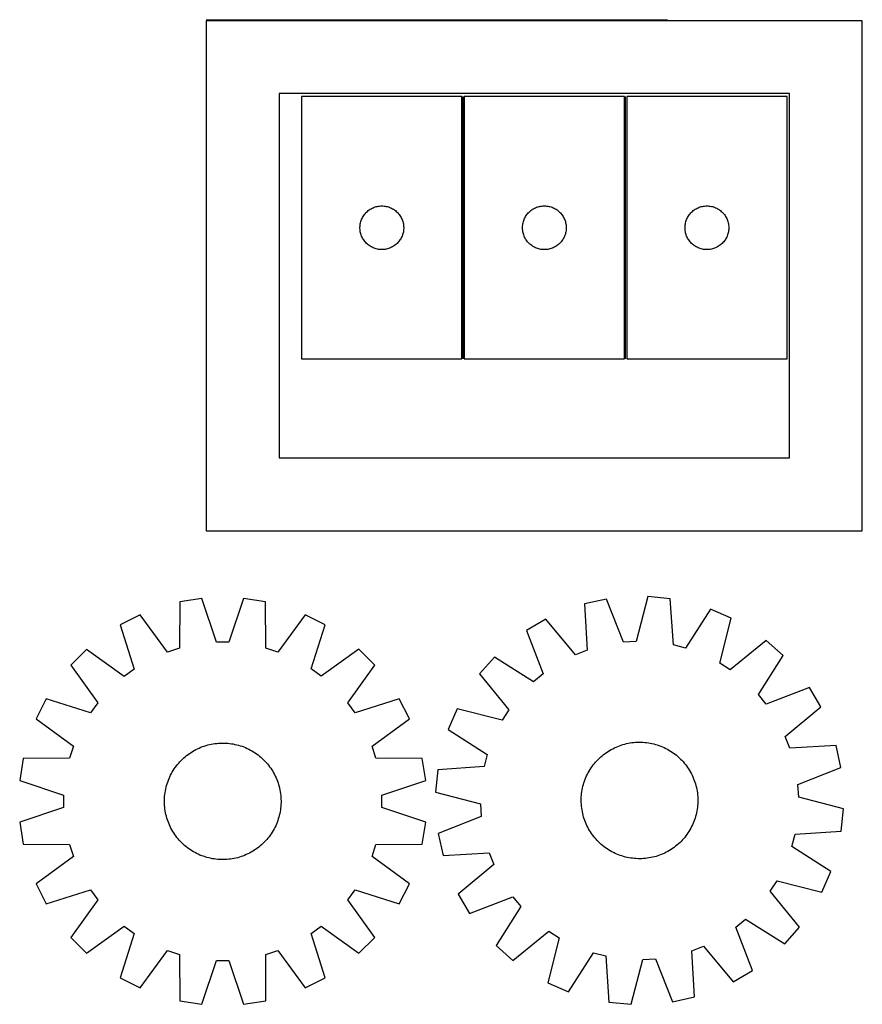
# Model space of a CAD drawing. Header units: millimetres. Extents: x 7 to 1493, y 7 to 2993.
# Tile 2 of 15: x 915 to 1493, y 7 to 682. Entities that reach past the tile are written whole.
import ezdxf

# ---------------------------------------------------------------- set-up
doc = ezdxf.new("R2010")
doc.units = ezdxf.units.MM
doc.layers.add('COMMON', color=5, linetype='CONTINUOUS', true_color=0x0000ff)
doc.layers.add('CUT', color=7, linetype='CONTINUOUS', true_color=0x000000)

msp = doc.modelspace()

# ---------------------------------------------------------------- linework, layer by layer
at = {"layer": 'COMMON'}
for p, q in [((1043.241722, 682.142755), (1359.549609, 682.142755)), ((1219.381977, 449.363747), (1219.381977, 629.363747)), ((1330.881978, 449.363747), (1330.881978, 629.363747))]:
    msp.add_line(p, q, dxfattribs=at)
at = {"layer": 'CUT'}
for p, q in [((1493.241722, 681.392755), (1043.241722, 681.392755)), ((1043.241722, 681.392755), (1043.241722, 331.392755)), ((1493.241722, 331.392755), (1493.241722, 681.392755)), ((1443.241722, 631.392755), (1093.241722, 631.392755)), ((1093.241722, 631.392755), (1093.241722, 381.392755)), ((1218.631976, 629.363747), (1108.631976, 629.363747)), ((1108.631976, 629.363747), (1108.631976, 449.363747)), ((1218.631976, 449.363747), (1218.631976, 629.363747)), ((1220.131977, 629.363747), (1220.131977, 449.363747)), ((1330.131977, 629.363747), (1220.131977, 629.363747)), ((1330.131977, 449.363747), (1330.131977, 629.363747)), ((1331.631978, 629.363747), (1331.631978, 449.363747)), ((1441.631978, 629.363747), (1331.631978, 629.363747)), ((1441.631978, 449.363747), (1441.631978, 629.363747)), ((1443.241722, 381.392755), (1443.241722, 631.392755)), ((1159.811909, 553.869163), (1160.563695, 554.046582)), ((1160.563695, 554.046582), (1161.323617, 554.185065)), ((1161.323617, 554.185065), (1162.089661, 554.284245)), ((1162.089661, 554.284245), (1162.859794, 554.343858)), ((1162.859794, 554.343858), (1163.631976, 554.363747)), ((1163.631976, 554.363747), (1164.404157, 554.343858)), ((1164.404157, 554.343858), (1165.17429, 554.284245)), ((1165.17429, 554.284245), (1165.940334, 554.185065)), ((1165.940334, 554.185065), (1166.700257, 554.046582)), ((1166.700257, 554.046582), (1167.452042, 553.869163)), ((1271.31191, 553.869163), (1272.063696, 554.046582)), ((1272.063696, 554.046582), (1272.823618, 554.185065)), ((1272.823618, 554.185065), (1273.589662, 554.284245)), ((1273.589662, 554.284245), (1274.359795, 554.343858)), ((1274.359795, 554.343858), (1275.131977, 554.363747)), ((1275.131977, 554.363747), (1275.904158, 554.343858)), ((1275.904158, 554.343858), (1276.674291, 554.284245)), ((1276.674291, 554.284245), (1277.440335, 554.185065)), ((1277.440335, 554.185065), (1278.200258, 554.046582)), ((1278.200258, 554.046582), (1278.952043, 553.869163)), ((1382.811911, 553.869163), (1383.563697, 554.046582)), ((1383.563697, 554.046582), (1384.323619, 554.185065)), ((1384.323619, 554.185065), (1385.089663, 554.284245)), ((1385.089663, 554.284245), (1385.859796, 554.343858)), ((1385.859796, 554.343858), (1386.631978, 554.363747)), ((1386.631978, 554.363747), (1387.404159, 554.343858)), ((1387.404159, 554.343858), (1388.174292, 554.284245)), ((1388.174292, 554.284245), (1388.940336, 554.185065)), ((1388.940336, 554.185065), (1389.700259, 554.046582)), ((1389.700259, 554.046582), (1390.452044, 553.869163)), ((1150.772256, 547.085639), (1151.18682, 547.737403)), ((1151.18682, 547.737403), (1151.634387, 548.366961)), ((1151.634387, 548.366961), (1152.113769, 548.972645)), ((1152.113769, 548.972645), (1152.623695, 549.552847)), ((1152.623695, 549.552847), (1153.162813, 550.10603)), ((1153.162813, 550.10603), (1153.729694, 550.630726)), ((1153.729694, 550.630726), (1154.322833, 551.125544)), ((1154.322833, 551.125544), (1154.940659, 551.589172)), ((1154.940659, 551.589172), (1155.581533, 552.02038)), ((1155.581533, 552.02038), (1156.243755, 552.418025)), ((1156.243755, 552.418025), (1156.925569, 552.781053)), ((1156.925569, 552.781053), (1157.625167, 553.1085)), ((1157.625167, 553.1085), (1158.340694, 553.399499)), ((1158.340694, 553.399499), (1159.070253, 553.653278)), ((1159.070253, 553.653278), (1159.811909, 553.869163)), ((1167.452042, 553.869163), (1168.193698, 553.653278)), ((1168.193698, 553.653278), (1168.923257, 553.399499)), ((1168.923257, 553.399499), (1169.638784, 553.1085)), ((1169.638784, 553.1085), (1170.338382, 552.781053)), ((1170.338382, 552.781053), (1171.020197, 552.418025)), ((1171.020197, 552.418025), (1171.682418, 552.02038)), ((1171.682418, 552.02038), (1172.323292, 551.589172)), ((1172.323292, 551.589172), (1172.941118, 551.125544)), ((1172.941118, 551.125544), (1173.534257, 550.630726)), ((1173.534257, 550.630726), (1174.101138, 550.10603)), ((1174.101138, 550.10603), (1174.640256, 549.552847)), ((1174.640256, 549.552847), (1175.150182, 548.972645)), ((1175.150182, 548.972645), (1175.629564, 548.366961)), ((1175.629564, 548.366961), (1176.077131, 547.737403)), ((1176.077131, 547.737403), (1176.491695, 547.085639)), ((1262.272257, 547.085639), (1262.686821, 547.737403)), ((1262.686821, 547.737403), (1263.134388, 548.366961)), ((1263.134388, 548.366961), (1263.61377, 548.972645)), ((1263.61377, 548.972645), (1264.123696, 549.552847)), ((1264.123696, 549.552847), (1264.662814, 550.10603)), ((1264.662814, 550.10603), (1265.229695, 550.630726)), ((1265.229695, 550.630726), (1265.822834, 551.125544)), ((1265.822834, 551.125544), (1266.44066, 551.589172)), ((1266.44066, 551.589172), (1267.081534, 552.02038)), ((1267.081534, 552.02038), (1267.743756, 552.418025)), ((1267.743756, 552.418025), (1268.42557, 552.781053)), ((1268.42557, 552.781053), (1269.125168, 553.1085)), ((1269.125168, 553.1085), (1269.840695, 553.399499)), ((1269.840695, 553.399499), (1270.570254, 553.653278)), ((1270.570254, 553.653278), (1271.31191, 553.869163)), ((1278.952043, 553.869163), (1279.693699, 553.653278)), ((1279.693699, 553.653278), (1280.423258, 553.399499)), ((1280.423258, 553.399499), (1281.138785, 553.1085)), ((1281.138785, 553.1085), (1281.838383, 552.781053)), ((1281.838383, 552.781053), (1282.520198, 552.418025)), ((1282.520198, 552.418025), (1283.182419, 552.02038)), ((1283.182419, 552.02038), (1283.823293, 551.589172)), ((1283.823293, 551.589172), (1284.441119, 551.125544)), ((1284.441119, 551.125544), (1285.034258, 550.630726)), ((1285.034258, 550.630726), (1285.601139, 550.10603)), ((1285.601139, 550.10603), (1286.140257, 549.552847)), ((1286.140257, 549.552847), (1286.650183, 548.972645)), ((1286.650183, 548.972645), (1287.129565, 548.366961)), ((1287.129565, 548.366961), (1287.577132, 547.737403)), ((1287.577132, 547.737403), (1287.991696, 547.085639)), ((1373.772258, 547.085639), (1374.186822, 547.737403)), ((1374.186822, 547.737403), (1374.634389, 548.366961)), ((1374.634389, 548.366961), (1375.113771, 548.972645)), ((1375.113771, 548.972645), (1375.623697, 549.552847)), ((1375.623697, 549.552847), (1376.162815, 550.10603)), ((1376.162815, 550.10603), (1376.729696, 550.630726)), ((1376.729696, 550.630726), (1377.322835, 551.125544)), ((1377.322835, 551.125544), (1377.940661, 551.589172)), ((1377.940661, 551.589172), (1378.581535, 552.02038)), ((1378.581535, 552.02038), (1379.243757, 552.418025)), ((1379.243757, 552.418025), (1379.925571, 552.781053)), ((1379.925571, 552.781053), (1380.625169, 553.1085)), ((1380.625169, 553.1085), (1381.340696, 553.399499)), ((1381.340696, 553.399499), (1382.070255, 553.653278)), ((1382.070255, 553.653278), (1382.811911, 553.869163)), ((1390.452044, 553.869163), (1391.1937, 553.653278)), ((1391.1937, 553.653278), (1391.923259, 553.399499)), ((1391.923259, 553.399499), (1392.638786, 553.1085)), ((1392.638786, 553.1085), (1393.338384, 552.781053)), ((1393.338384, 552.781053), (1394.020199, 552.418025)), ((1394.020199, 552.418025), (1394.68242, 552.02038)), ((1394.68242, 552.02038), (1395.323294, 551.589172)), ((1395.323294, 551.589172), (1395.94112, 551.125544)), ((1395.94112, 551.125544), (1396.534259, 550.630726)), ((1396.534259, 550.630726), (1397.10114, 550.10603)), ((1397.10114, 550.10603), (1397.640258, 549.552847)), ((1397.640258, 549.552847), (1398.150184, 548.972645)), ((1398.150184, 548.972645), (1398.629566, 548.366961)), ((1398.629566, 548.366961), (1399.077133, 547.737403)), ((1399.077133, 547.737403), (1399.491697, 547.085639)), ((1148.636949, 539.749966), (1148.676713, 540.521379)), ((1148.676713, 540.521379), (1148.756135, 541.289722)), ((1148.756135, 541.289722), (1148.875006, 542.052958)), ((1148.875006, 542.052958), (1149.03301, 542.809063)), ((1149.03301, 542.809063), (1149.229727, 543.556031)), ((1149.229727, 543.556031), (1149.464637, 544.291883)), ((1149.464637, 544.291883), (1149.737116, 545.014665)), ((1149.737116, 545.014665), (1150.046442, 545.722463)), ((1150.046442, 545.722463), (1150.391794, 546.413398)), ((1150.391794, 546.413398), (1150.772256, 547.085639)), ((1176.491695, 547.085639), (1176.872158, 546.413398)), ((1176.872158, 546.413398), (1177.217509, 545.722463)), ((1177.217509, 545.722463), (1177.526835, 545.014665)), ((1177.526835, 545.014665), (1177.799314, 544.291883)), ((1177.799314, 544.291883), (1178.034224, 543.556031)), ((1178.034224, 543.556031), (1178.230941, 542.809063)), ((1178.230941, 542.809063), (1178.388945, 542.052958)), ((1178.388945, 542.052958), (1178.507816, 541.289722)), ((1178.507816, 541.289722), (1178.587238, 540.521379)), ((1178.587238, 540.521379), (1178.627003, 539.749966)), ((1260.13695, 539.749966), (1260.176714, 540.521379)), ((1260.176714, 540.521379), (1260.256136, 541.289722)), ((1260.256136, 541.289722), (1260.375007, 542.052958)), ((1260.375007, 542.052958), (1260.533011, 542.809063)), ((1260.533011, 542.809063), (1260.729728, 543.556031)), ((1260.729728, 543.556031), (1260.964638, 544.291883)), ((1260.964638, 544.291883), (1261.237117, 545.014665)), ((1261.237117, 545.014665), (1261.546443, 545.722463)), ((1261.546443, 545.722463), (1261.891795, 546.413398)), ((1261.891795, 546.413398), (1262.272257, 547.085639)), ((1287.991696, 547.085639), (1288.372159, 546.413398)), ((1288.372159, 546.413398), (1288.71751, 545.722463)), ((1288.71751, 545.722463), (1289.026836, 545.014665)), ((1289.026836, 545.014665), (1289.299315, 544.291883)), ((1289.299315, 544.291883), (1289.534225, 543.556031)), ((1289.534225, 543.556031), (1289.730942, 542.809063)), ((1289.730942, 542.809063), (1289.888946, 542.052958)), ((1289.888946, 542.052958), (1290.007817, 541.289722)), ((1290.007817, 541.289722), (1290.087239, 540.521379)), ((1290.087239, 540.521379), (1290.127004, 539.749966)), ((1371.636951, 539.749966), (1371.676715, 540.521379)), ((1371.676715, 540.521379), (1371.756137, 541.289722)), ((1371.756137, 541.289722), (1371.875008, 542.052958)), ((1371.875008, 542.052958), (1372.033012, 542.809063)), ((1372.033012, 542.809063), (1372.229729, 543.556031)), ((1372.229729, 543.556031), (1372.464639, 544.291883)), ((1372.464639, 544.291883), (1372.737118, 545.014665)), ((1372.737118, 545.014665), (1373.046444, 545.722463)), ((1373.046444, 545.722463), (1373.391796, 546.413398)), ((1373.391796, 546.413398), (1373.772258, 547.085639)), ((1399.491697, 547.085639), (1399.87216, 546.413398)), ((1399.87216, 546.413398), (1400.217511, 545.722463)), ((1400.217511, 545.722463), (1400.526837, 545.014665)), ((1400.526837, 545.014665), (1400.799316, 544.291883)), ((1400.799316, 544.291883), (1401.034226, 543.556031)), ((1401.034226, 543.556031), (1401.230943, 542.809063)), ((1401.230943, 542.809063), (1401.388947, 542.052958)), ((1401.388947, 542.052958), (1401.507818, 541.289722)), ((1401.507818, 541.289722), (1401.58724, 540.521379)), ((1401.58724, 540.521379), (1401.627005, 539.749966)), ((1148.636949, 538.977528), (1148.636949, 539.749966)), ((1148.676713, 538.206115), (1148.636949, 538.977528)), ((1148.756135, 537.437772), (1148.676713, 538.206115)), ((1148.875006, 536.674535), (1148.756135, 537.437772)), ((1149.03301, 535.918431), (1148.875006, 536.674535)), ((1149.229727, 535.171462), (1149.03301, 535.918431)), ((1149.464637, 534.435611), (1149.229727, 535.171462)), ((1149.737116, 533.712828), (1149.464637, 534.435611)), ((1177.799314, 534.435611), (1177.526835, 533.712828)), ((1178.034224, 535.171462), (1177.799314, 534.435611)), ((1178.230941, 535.918431), (1178.034224, 535.171462)), ((1178.388945, 536.674535), (1178.230941, 535.918431)), ((1178.507816, 537.437772), (1178.388945, 536.674535)), ((1178.587238, 538.206115), (1178.507816, 537.437772)), ((1178.627003, 538.977528), (1178.587238, 538.206115)), ((1178.627003, 539.749966), (1178.627003, 538.977528)), ((1260.13695, 538.977528), (1260.13695, 539.749966)), ((1260.176714, 538.206115), (1260.13695, 538.977528)), ((1260.256136, 537.437772), (1260.176714, 538.206115)), ((1260.375007, 536.674535), (1260.256136, 537.437772)), ((1260.533011, 535.918431), (1260.375007, 536.674535)), ((1260.729728, 535.171462), (1260.533011, 535.918431)), ((1260.964638, 534.435611), (1260.729728, 535.171462)), ((1261.237117, 533.712828), (1260.964638, 534.435611)), ((1289.299315, 534.435611), (1289.026836, 533.712828)), ((1289.534225, 535.171462), (1289.299315, 534.435611)), ((1289.730942, 535.918431), (1289.534225, 535.171462)), ((1289.888946, 536.674535), (1289.730942, 535.918431)), ((1290.007817, 537.437772), (1289.888946, 536.674535)), ((1290.087239, 538.206115), (1290.007817, 537.437772)), ((1290.127004, 538.977528), (1290.087239, 538.206115)), ((1290.127004, 539.749966), (1290.127004, 538.977528)), ((1371.636951, 538.977528), (1371.636951, 539.749966)), ((1371.676715, 538.206115), (1371.636951, 538.977528)), ((1371.756137, 537.437772), (1371.676715, 538.206115)), ((1371.875008, 536.674535), (1371.756137, 537.437772)), ((1372.033012, 535.918431), (1371.875008, 536.674535)), ((1372.229729, 535.171462), (1372.033012, 535.918431)), ((1372.464639, 534.435611), (1372.229729, 535.171462)), ((1372.737118, 533.712828), (1372.464639, 534.435611)), ((1400.799316, 534.435611), (1400.526837, 533.712828)), ((1401.034226, 535.171462), (1400.799316, 534.435611)), ((1401.230943, 535.918431), (1401.034226, 535.171462)), ((1401.388947, 536.674535), (1401.230943, 535.918431)), ((1401.507818, 537.437772), (1401.388947, 536.674535)), ((1401.58724, 538.206115), (1401.507818, 537.437772)), ((1401.627005, 538.977528), (1401.58724, 538.206115)), ((1401.627005, 539.749966), (1401.627005, 538.977528)), ((1150.046442, 533.005031), (1149.737116, 533.712828)), ((1150.391794, 532.314096), (1150.046442, 533.005031)), ((1150.772256, 531.641855), (1150.391794, 532.314096)), ((1151.18682, 530.990091), (1150.772256, 531.641855)), ((1151.634387, 530.360533), (1151.18682, 530.990091)), ((1152.113769, 529.754849), (1151.634387, 530.360533)), ((1152.623695, 529.174647), (1152.113769, 529.754849)), ((1153.162813, 528.621464), (1152.623695, 529.174647)), ((1153.729694, 528.096768), (1153.162813, 528.621464)), ((1154.322833, 527.60195), (1153.729694, 528.096768)), ((1154.940659, 527.138322), (1154.322833, 527.60195)), ((1155.581533, 526.707113), (1154.940659, 527.138322)), ((1172.323292, 527.138322), (1171.682418, 526.707113)), ((1172.941118, 527.60195), (1172.323292, 527.138322)), ((1173.534257, 528.096768), (1172.941118, 527.60195)), ((1174.101138, 528.621464), (1173.534257, 528.096768)), ((1174.640256, 529.174647), (1174.101138, 528.621464)), ((1175.150182, 529.754849), (1174.640256, 529.174647)), ((1175.629564, 530.360533), (1175.150182, 529.754849)), ((1176.077131, 530.990091), (1175.629564, 530.360533)), ((1176.491695, 531.641855), (1176.077131, 530.990091)), ((1176.872158, 532.314096), (1176.491695, 531.641855)), ((1177.217509, 533.005031), (1176.872158, 532.314096)), ((1177.526835, 533.712828), (1177.217509, 533.005031)), ((1261.546443, 533.005031), (1261.237117, 533.712828)), ((1261.891795, 532.314096), (1261.546443, 533.005031)), ((1262.272257, 531.641855), (1261.891795, 532.314096)), ((1262.686821, 530.990091), (1262.272257, 531.641855)), ((1263.134388, 530.360533), (1262.686821, 530.990091)), ((1263.61377, 529.754849), (1263.134388, 530.360533)), ((1264.123696, 529.174647), (1263.61377, 529.754849)), ((1264.662814, 528.621464), (1264.123696, 529.174647)), ((1265.229695, 528.096768), (1264.662814, 528.621464)), ((1265.822834, 527.60195), (1265.229695, 528.096768)), ((1266.44066, 527.138322), (1265.822834, 527.60195)), ((1267.081534, 526.707113), (1266.44066, 527.138322)), ((1283.823293, 527.138322), (1283.182419, 526.707113)), ((1284.441119, 527.60195), (1283.823293, 527.138322)), ((1285.034258, 528.096768), (1284.441119, 527.60195)), ((1285.601139, 528.621464), (1285.034258, 528.096768)), ((1286.140257, 529.174647), (1285.601139, 528.621464)), ((1286.650183, 529.754849), (1286.140257, 529.174647)), ((1287.129565, 530.360533), (1286.650183, 529.754849)), ((1287.577132, 530.990091), (1287.129565, 530.360533)), ((1287.991696, 531.641855), (1287.577132, 530.990091)), ((1288.372159, 532.314096), (1287.991696, 531.641855)), ((1288.71751, 533.005031), (1288.372159, 532.314096)), ((1289.026836, 533.712828), (1288.71751, 533.005031)), ((1373.046444, 533.005031), (1372.737118, 533.712828)), ((1373.391796, 532.314096), (1373.046444, 533.005031)), ((1373.772258, 531.641855), (1373.391796, 532.314096)), ((1374.186822, 530.990091), (1373.772258, 531.641855)), ((1374.634389, 530.360533), (1374.186822, 530.990091)), ((1375.113771, 529.754849), (1374.634389, 530.360533)), ((1375.623697, 529.174647), (1375.113771, 529.754849)), ((1376.162815, 528.621464), (1375.623697, 529.174647)), ((1376.729696, 528.096768), (1376.162815, 528.621464)), ((1377.322835, 527.60195), (1376.729696, 528.096768)), ((1377.940661, 527.138322), (1377.322835, 527.60195)), ((1378.581535, 526.707113), (1377.940661, 527.138322)), ((1395.323294, 527.138322), (1394.68242, 526.707113)), ((1395.94112, 527.60195), (1395.323294, 527.138322)), ((1396.534259, 528.096768), (1395.94112, 527.60195)), ((1397.10114, 528.621464), (1396.534259, 528.096768)), ((1397.640258, 529.174647), (1397.10114, 528.621464)), ((1398.150184, 529.754849), (1397.640258, 529.174647)), ((1398.629566, 530.360533), (1398.150184, 529.754849)), ((1399.077133, 530.990091), (1398.629566, 530.360533)), ((1399.491697, 531.641855), (1399.077133, 530.990091)), ((1399.87216, 532.314096), (1399.491697, 531.641855)), ((1400.217511, 533.005031), (1399.87216, 532.314096)), ((1400.526837, 533.712828), (1400.217511, 533.005031)), ((1156.243755, 526.309468), (1155.581533, 526.707113)), ((1156.925569, 525.946441), (1156.243755, 526.309468)), ((1157.625167, 525.618993), (1156.925569, 525.946441)), ((1158.340694, 525.327995), (1157.625167, 525.618993)), ((1159.070253, 525.074216), (1158.340694, 525.327995)), ((1159.811909, 524.858331), (1159.070253, 525.074216)), ((1160.563695, 524.680912), (1159.811909, 524.858331)), ((1161.323617, 524.542428), (1160.563695, 524.680912)), ((1162.089661, 524.443249), (1161.323617, 524.542428)), ((1162.859794, 524.383636), (1162.089661, 524.443249)), ((1163.631976, 524.363747), (1162.859794, 524.383636)), ((1164.404157, 524.383636), (1163.631976, 524.363747)), ((1165.17429, 524.443249), (1164.404157, 524.383636)), ((1165.940334, 524.542428), (1165.17429, 524.443249)), ((1166.700257, 524.680912), (1165.940334, 524.542428)), ((1167.452042, 524.858331), (1166.700257, 524.680912)), ((1168.193698, 525.074216), (1167.452042, 524.858331)), ((1168.923257, 525.327995), (1168.193698, 525.074216)), ((1169.638784, 525.618993), (1168.923257, 525.327995)), ((1170.338382, 525.946441), (1169.638784, 525.618993)), ((1171.020197, 526.309468), (1170.338382, 525.946441)), ((1171.682418, 526.707113), (1171.020197, 526.309468)), ((1267.743756, 526.309468), (1267.081534, 526.707113)), ((1268.42557, 525.946441), (1267.743756, 526.309468)), ((1269.125168, 525.618993), (1268.42557, 525.946441)), ((1269.840695, 525.327995), (1269.125168, 525.618993)), ((1270.570254, 525.074216), (1269.840695, 525.327995)), ((1271.31191, 524.858331), (1270.570254, 525.074216)), ((1272.063696, 524.680912), (1271.31191, 524.858331)), ((1272.823618, 524.542428), (1272.063696, 524.680912)), ((1273.589662, 524.443249), (1272.823618, 524.542428)), ((1274.359795, 524.383636), (1273.589662, 524.443249)), ((1275.131977, 524.363747), (1274.359795, 524.383636)), ((1275.904158, 524.383636), (1275.131977, 524.363747)), ((1276.674291, 524.443249), (1275.904158, 524.383636)), ((1277.440335, 524.542428), (1276.674291, 524.443249)), ((1278.200258, 524.680912), (1277.440335, 524.542428)), ((1278.952043, 524.858331), (1278.200258, 524.680912)), ((1279.693699, 525.074216), (1278.952043, 524.858331)), ((1280.423258, 525.327995), (1279.693699, 525.074216)), ((1281.138785, 525.618993), (1280.423258, 525.327995)), ((1281.838383, 525.946441), (1281.138785, 525.618993)), ((1282.520198, 526.309468), (1281.838383, 525.946441)), ((1283.182419, 526.707113), (1282.520198, 526.309468)), ((1379.243757, 526.309468), (1378.581535, 526.707113)), ((1379.925571, 525.946441), (1379.243757, 526.309468)), ((1380.625169, 525.618993), (1379.925571, 525.946441)), ((1381.340696, 525.327995), (1380.625169, 525.618993)), ((1382.070255, 525.074216), (1381.340696, 525.327995)), ((1382.811911, 524.858331), (1382.070255, 525.074216)), ((1383.563697, 524.680912), (1382.811911, 524.858331)), ((1384.323619, 524.542428), (1383.563697, 524.680912)), ((1385.089663, 524.443249), (1384.323619, 524.542428)), ((1385.859796, 524.383636), (1385.089663, 524.443249)), ((1386.631978, 524.363747), (1385.859796, 524.383636)), ((1387.404159, 524.383636), (1386.631978, 524.363747)), ((1388.174292, 524.443249), (1387.404159, 524.383636)), ((1388.940336, 524.542428), (1388.174292, 524.443249)), ((1389.700259, 524.680912), (1388.940336, 524.542428)), ((1390.452044, 524.858331), (1389.700259, 524.680912)), ((1391.1937, 525.074216), (1390.452044, 524.858331)), ((1391.923259, 525.327995), (1391.1937, 525.074216)), ((1392.638786, 525.618993), (1391.923259, 525.327995)), ((1393.338384, 525.946441), (1392.638786, 525.618993)), ((1394.020199, 526.309468), (1393.338384, 525.946441)), ((1394.68242, 526.707113), (1394.020199, 526.309468)), ((1108.631976, 449.363747), (1218.631976, 449.363747)), ((1220.131977, 449.363747), (1330.131977, 449.363747)), ((1331.631978, 449.363747), (1441.631978, 449.363747)), ((1093.241722, 381.392755), (1443.241722, 381.392755)), ((1043.241722, 331.392755), (1493.241722, 331.392755)), ((1040.188959, 285.064676), (1024.992799, 282.654844)), ((1050.17701, 254.911507), (1040.188959, 285.064676)), ((1068.727806, 285.070165), (1058.751354, 254.913156)), ((1083.924891, 282.666179), (1068.727806, 285.070165)), ((1317.73418, 284.540679), (1302.71166, 281.21586)), ((1329.52827, 255.047049), (1317.73418, 284.540679)), ((1346.220414, 286.272823), (1338.086806, 255.567463)), ((1361.535105, 284.7927), (1346.220414, 286.272823)), ((1363.637918, 253.098017), (1361.535105, 284.7927)), ((1024.992799, 282.654844), (1024.823658, 250.890932)), ((1084.106251, 250.902334), (1083.924891, 282.666179)), ((1302.71166, 281.21586), (1304.464617, 249.499904)), ((1389.162385, 277.637337), (1371.938387, 250.948227)), ((1403.270139, 271.497156), (1389.162385, 277.637337)), ((997.852439, 273.830635), (984.144711, 266.842878)), ((1016.669482, 248.239745), (997.852439, 273.830635)), ((1111.068644, 273.852411), (1092.261446, 248.254284)), ((1124.779058, 266.869927), (1111.068644, 273.852411)), ((1276.154904, 270.765763), (1262.895063, 262.961458)), ((1296.485782, 246.360228), (1276.154904, 270.765763)), ((1395.475838, 240.703916), (1403.270139, 271.497156)), ((984.144711, 266.842878), (993.799437, 236.581334)), ((1115.135974, 236.604671), (1124.779058, 266.869927)), ((1262.895063, 262.961458), (1274.362994, 233.339484)), ((961.059525, 250.063724), (950.182038, 239.182051)), ((986.863617, 231.540127), (961.059525, 250.063724)), ((1024.823658, 250.890932), (1016.669482, 248.239745)), ((1058.751354, 254.913156), (1050.17701, 254.911507)), ((1092.261446, 248.254284), (1084.106251, 250.902334)), ((1147.870697, 250.099654), (1122.073733, 231.566133)), ((1158.75237, 239.222166), (1147.870697, 250.099654)), ((1338.086806, 255.567463), (1329.52827, 255.047049)), ((1371.938387, 250.948227), (1363.637918, 253.098017)), ((1427.334115, 256.154702), (1402.70573, 236.094358)), ((1438.853967, 245.955507), (1427.334115, 256.154702)), ((1240.867345, 244.816335), (1230.66815, 233.296484)), ((1267.744885, 227.88788), (1240.867345, 244.816335)), ((1304.464617, 249.499904), (1296.485782, 246.360228)), ((1421.925511, 219.077968), (1438.853967, 245.955507)), ((950.182038, 239.182051), (968.715559, 213.385087)), ((993.799437, 236.581334), (986.863617, 231.540127)), ((1122.073733, 231.566133), (1115.135974, 236.604671)), ((1140.228773, 213.418075), (1158.75237, 239.222166)), ((1402.70573, 236.094358), (1395.475838, 240.703916)), ((1230.66815, 233.296484), (1250.728494, 208.668099)), ((1274.362994, 233.339484), (1267.744885, 227.88788)), ((1456.999089, 223.927789), (1427.377115, 212.459858)), ((1464.803394, 210.667949), (1456.999089, 223.927789)), ((1427.377115, 212.459858), (1421.925511, 219.077968)), ((933.411765, 216.090412), (926.429281, 202.379998)), ((963.67702, 206.447328), (933.411765, 216.090412)), ((968.715559, 213.385087), (963.67702, 206.447328)), ((1145.26998, 206.482255), (1140.228773, 213.418075)), ((1175.531524, 216.13698), (1145.26998, 206.482255)), ((1182.519281, 202.429253), (1175.531524, 216.13698)), ((1440.397859, 190.33707), (1464.803394, 210.667949)), ((1215.325696, 209.232508), (1209.185515, 195.124754)), ((1246.118936, 201.438207), (1215.325696, 209.232508)), ((1250.728494, 208.668099), (1246.118936, 201.438207)), ((926.429281, 202.379998), (952.027407, 183.5728)), ((1156.928391, 183.61221), (1182.519281, 202.429253)), ((1209.185515, 195.124754), (1235.874626, 177.900755)), ((1443.537535, 182.358235), (1440.397859, 190.33707)), ((952.027407, 183.5728), (949.379358, 175.417605)), ((1038.304389, 182.377698), (1039.461416, 182.867898)), ((1039.461416, 182.867898), (1040.633269, 183.321513)), ((1040.633269, 183.321513), (1041.818792, 183.738095)), ((1041.818792, 183.738095), (1043.016816, 184.117234)), ((1043.016816, 184.117234), (1044.226158, 184.458554)), ((1044.226158, 184.458554), (1045.445624, 184.76172)), ((1045.445624, 184.76172), (1046.674011, 185.026432)), ((1046.674011, 185.026432), (1047.910106, 185.252429)), ((1047.910106, 185.252429), (1049.15269, 185.439488)), ((1049.15269, 185.439488), (1050.400537, 185.587424)), ((1050.400537, 185.587424), (1051.652415, 185.696091)), ((1051.652415, 185.696091), (1052.907089, 185.765381)), ((1052.907089, 185.765381), (1054.16332, 185.795228)), ((1054.16332, 185.795228), (1055.419868, 185.785601)), ((1055.419868, 185.785601), (1056.675494, 185.736509)), ((1056.675494, 185.736509), (1057.928959, 185.648001)), ((1057.928959, 185.648001), (1059.179025, 185.520165)), ((1059.179025, 185.520165), (1060.424458, 185.353126)), ((1060.424458, 185.353126), (1061.66403, 185.147049)), ((1061.66403, 185.147049), (1062.896518, 184.902139)), ((1062.896518, 184.902139), (1064.120705, 184.618636)), ((1064.120705, 184.618636), (1065.335382, 184.29682)), ((1065.335382, 184.29682), (1066.539352, 183.937009)), ((1066.539352, 183.937009), (1067.731425, 183.539558)), ((1067.731425, 183.539558), (1068.910426, 183.104859)), ((1068.910426, 183.104859), (1070.075192, 182.633341)), ((1070.075192, 182.633341), (1071.224571, 182.12547)), ((1159.579578, 175.458034), (1156.928391, 183.61221)), ((1322.065859, 181.927797), (1323.191108, 182.487102)), ((1323.191108, 182.487102), (1324.33337, 183.010785)), ((1324.33337, 183.010785), (1325.491518, 183.498332)), ((1325.491518, 183.498332), (1326.664408, 183.949259)), ((1326.664408, 183.949259), (1327.850883, 184.363122)), ((1327.850883, 184.363122), (1329.049773, 184.739513)), ((1329.049773, 184.739513), (1330.259894, 185.07806)), ((1330.259894, 185.07806), (1331.480052, 185.37843)), ((1331.480052, 185.37843), (1332.709042, 185.640325)), ((1332.709042, 185.640325), (1333.945653, 185.863487)), ((1333.945653, 185.863487), (1335.188663, 186.047697)), ((1335.188663, 186.047697), (1336.436845, 186.192771)), ((1336.436845, 186.192771), (1337.688969, 186.298568)), ((1337.688969, 186.298568), (1338.943798, 186.364982)), ((1338.943798, 186.364982), (1340.200094, 186.391949)), ((1340.200094, 186.391949), (1341.456617, 186.37944)), ((1341.456617, 186.37944), (1342.712128, 186.32747)), ((1342.712128, 186.32747), (1343.965386, 186.236089)), ((1343.965386, 186.236089), (1345.215155, 186.105387)), ((1345.215155, 186.105387), (1346.460203, 185.935493)), ((1346.460203, 185.935493), (1347.699299, 185.726576)), ((1347.699299, 185.726576), (1348.931222, 185.47884)), ((1348.931222, 185.47884), (1350.154756, 185.192531)), ((1350.154756, 185.192531), (1351.368692, 184.867931)), ((1351.368692, 184.867931), (1352.571834, 184.505361)), ((1352.571834, 184.505361), (1353.762993, 184.105178)), ((1353.762993, 184.105178), (1354.940994, 183.667777)), ((1354.940994, 183.667777), (1356.104675, 183.193591)), ((1356.104675, 183.193591), (1357.252888, 182.683086)), ((1357.252888, 182.683086), (1358.384498, 182.136766)), ((1475.253491, 184.111193), (1443.537535, 182.358235)), ((1478.57831, 169.088672), (1475.253491, 184.111193)), ((1027.792128, 175.587152), (1028.741046, 176.4109)), ((1028.741046, 176.4109), (1029.71537, 177.204437)), ((1029.71537, 177.204437), (1030.714138, 177.966977)), ((1030.714138, 177.966977), (1031.736366, 178.697769)), ((1031.736366, 178.697769), (1032.781045, 179.396091)), ((1032.781045, 179.396091), (1033.847142, 180.061255)), ((1033.847142, 180.061255), (1034.933607, 180.692603)), ((1034.933607, 180.692603), (1036.039367, 181.289514)), ((1036.039367, 181.289514), (1037.163331, 181.851397)), ((1037.163331, 181.851397), (1038.304389, 182.377698)), ((1071.224571, 182.12547), (1072.357431, 181.581747)), ((1072.357431, 181.581747), (1073.472653, 181.002707)), ((1073.472653, 181.002707), (1074.569137, 180.388924)), ((1074.569137, 180.388924), (1075.645801, 179.741002)), ((1075.645801, 179.741002), (1076.701581, 179.059581)), ((1076.701581, 179.059581), (1077.735436, 178.345333)), ((1077.735436, 178.345333), (1078.746347, 177.598964)), ((1078.746347, 177.598964), (1079.733314, 176.821209)), ((1079.733314, 176.821209), (1080.695365, 176.012837)), ((1080.695365, 176.012837), (1081.631549, 175.174645)), ((1235.874626, 177.900755), (1233.724835, 169.600287)), ((1312.88104, 175.393326), (1313.805569, 176.244358)), ((1313.805569, 176.244358), (1314.756372, 177.065929)), ((1314.756372, 177.065929), (1315.732513, 177.857229)), ((1315.732513, 177.857229), (1316.733028, 178.617477)), ((1316.733028, 178.617477), (1317.756928, 179.345924)), ((1317.756928, 179.345924), (1318.803205, 180.041849)), ((1318.803205, 180.041849), (1319.870825, 180.704567)), ((1319.870825, 180.704567), (1320.958734, 181.333423)), ((1320.958734, 181.333423), (1322.065859, 181.927797)), ((1358.384498, 182.136766), (1359.49839, 181.555172)), ((1359.49839, 181.555172), (1360.593464, 180.938876)), ((1360.593464, 180.938876), (1361.668639, 180.288488)), ((1361.668639, 180.288488), (1362.722854, 179.604648)), ((1362.722854, 179.604648), (1363.755069, 178.888032)), ((1363.755069, 178.888032), (1364.764266, 178.139347)), ((1364.764266, 178.139347), (1365.749448, 177.359332)), ((1365.749448, 177.359332), (1366.709642, 176.548756)), ((1366.709642, 176.548756), (1367.643902, 175.70842)), ((1367.643902, 175.70842), (1368.551306, 174.839153)), ((917.615513, 175.236245), (915.211527, 160.03916)), ((949.379358, 175.417605), (917.615513, 175.236245)), ((1021.222111, 168.012935), (1021.936358, 169.04679)), ((1021.936358, 169.04679), (1022.682728, 170.057701)), ((1022.682728, 170.057701), (1023.460482, 171.044668)), ((1023.460482, 171.044668), (1024.268855, 172.006718)), ((1024.268855, 172.006718), (1025.107047, 172.942903)), ((1025.107047, 172.942903), (1025.974231, 173.852297)), ((1025.974231, 173.852297), (1026.869553, 174.734003)), ((1026.869553, 174.734003), (1027.792128, 175.587152)), ((1081.631549, 175.174645), (1082.540943, 174.30746)), ((1082.540943, 174.30746), (1083.422649, 173.412139)), ((1083.422649, 173.412139), (1084.275798, 172.489564)), ((1084.275798, 172.489564), (1085.099546, 171.540646)), ((1085.099546, 171.540646), (1085.893083, 170.566322)), ((1085.893083, 170.566322), (1086.655623, 169.567553)), ((1086.655623, 169.567553), (1087.386415, 168.545325)), ((1191.34349, 175.288892), (1159.579578, 175.458034)), ((1193.753322, 160.092733), (1191.34349, 175.288892)), ((1233.724835, 169.600287), (1202.030152, 167.497474)), ((1307.218204, 168.685223), (1307.93482, 169.717438)), ((1307.93482, 169.717438), (1308.683505, 170.726635)), ((1308.683505, 170.726635), (1309.463521, 171.711817)), ((1309.463521, 171.711817), (1310.274096, 172.672011)), ((1310.274096, 172.672011), (1311.114432, 173.606271)), ((1311.114432, 173.606271), (1311.9837, 174.513675)), ((1311.9837, 174.513675), (1312.88104, 175.393326)), ((1368.551306, 174.839153), (1369.430957, 173.941812)), ((1369.430957, 173.941812), (1370.281989, 173.017284)), ((1370.281989, 173.017284), (1371.10356, 172.06648)), ((1371.10356, 172.06648), (1371.89486, 171.090339)), ((1371.89486, 171.090339), (1372.655109, 170.089825)), ((1372.655109, 170.089825), (1373.383555, 169.065924)), ((1373.383555, 169.065924), (1374.079481, 168.019648)), ((1449.08468, 157.294583), (1478.57831, 169.088672)), ((1017.64835, 161.386546), (1018.156222, 162.535925)), ((1018.156222, 162.535925), (1018.699945, 163.668785)), ((1018.699945, 163.668785), (1019.278984, 164.784007)), ((1019.278984, 164.784007), (1019.892768, 165.880491)), ((1019.892768, 165.880491), (1020.54069, 166.957155)), ((1020.54069, 166.957155), (1021.222111, 168.012935)), ((1087.386415, 168.545325), (1088.084737, 167.500647)), ((1088.084737, 167.500647), (1088.749901, 166.434549)), ((1088.749901, 166.434549), (1089.381249, 165.348085)), ((1089.381249, 165.348085), (1089.97816, 164.242325)), ((1089.97816, 164.242325), (1090.540043, 163.118361)), ((1090.540043, 163.118361), (1091.066344, 161.977303)), ((1202.030152, 167.497474), (1200.550029, 152.182783)), ((1303.629262, 162.067044), (1304.139767, 163.215257)), ((1304.139767, 163.215257), (1304.686086, 164.346867)), ((1304.686086, 164.346867), (1305.26768, 165.460759)), ((1305.26768, 165.460759), (1305.883976, 166.555833)), ((1305.883976, 166.555833), (1306.534365, 167.631008)), ((1306.534365, 167.631008), (1307.218204, 168.685223)), ((1374.079481, 168.019648), (1374.742198, 166.952028)), ((1374.742198, 166.952028), (1375.371054, 165.864118)), ((1375.371054, 165.864118), (1375.965428, 164.756993)), ((1375.965428, 164.756993), (1376.524733, 163.631744)), ((1376.524733, 163.631744), (1377.048417, 162.489482)), ((1377.048417, 162.489482), (1377.535963, 161.331335)), ((915.211527, 160.03916), (945.368536, 150.062708)), ((1015.379553, 154.207872), (1015.663056, 155.432059)), ((1015.663056, 155.432059), (1015.984872, 156.646736)), ((1015.984872, 156.646736), (1016.344683, 157.850706)), ((1016.344683, 157.850706), (1016.742134, 159.042779)), ((1016.742134, 159.042779), (1017.176833, 160.22178)), ((1017.176833, 160.22178), (1017.64835, 161.386546)), ((1091.066344, 161.977303), (1091.556544, 160.820276)), ((1091.556544, 160.820276), (1092.010159, 159.648423)), ((1092.010159, 159.648423), (1092.426741, 158.462899)), ((1092.426741, 158.462899), (1092.80588, 157.264876)), ((1092.80588, 157.264876), (1093.1472, 156.055534)), ((1093.1472, 156.055534), (1093.450366, 154.836068)), ((1163.600153, 150.104681), (1193.753322, 160.092733)), ((1301.344012, 154.893591), (1301.630321, 156.117125)), ((1301.630321, 156.117125), (1301.954921, 157.331061)), ((1301.954921, 157.331061), (1302.317491, 158.534203)), ((1302.317491, 158.534203), (1302.717674, 159.725362)), ((1302.717674, 159.725362), (1303.155075, 160.903363)), ((1303.155075, 160.903363), (1303.629262, 162.067044)), ((1377.535963, 161.331335), (1377.98689, 160.158445)), ((1377.98689, 160.158445), (1378.400753, 158.971969)), ((1378.400753, 158.971969), (1378.777144, 157.773079)), ((1378.777144, 157.773079), (1379.115692, 156.562958)), ((1379.115692, 156.562958), (1379.416061, 155.342801)), ((1449.605094, 148.736046), (1449.08468, 157.294583)), ((945.368536, 150.062708), (945.370185, 141.488364)), ((1014.545183, 147.986848), (1014.633691, 149.240313)), ((1014.633691, 149.240313), (1014.761527, 150.490379)), ((1014.761527, 150.490379), (1014.928566, 151.735812)), ((1014.928566, 151.735812), (1015.134642, 152.975384)), ((1015.134642, 152.975384), (1015.379553, 154.207872)), ((1093.450366, 154.836068), (1093.715078, 153.607681)), ((1093.715078, 153.607681), (1093.941075, 152.371586)), ((1093.941075, 152.371586), (1094.128134, 151.129001)), ((1094.128134, 151.129001), (1094.27607, 149.881154)), ((1094.27607, 149.881154), (1094.384737, 148.629276)), ((1163.601802, 141.530338), (1163.600153, 150.104681)), ((1200.550029, 152.182783), (1231.25539, 144.049175)), ((1300.443412, 147.418986), (1300.495382, 148.674497)), ((1300.495382, 148.674497), (1300.586764, 149.927755)), ((1300.586764, 149.927755), (1300.717465, 151.177524)), ((1300.717465, 151.177524), (1300.887359, 152.422572)), ((1300.887359, 152.422572), (1301.096277, 153.661668)), ((1301.096277, 153.661668), (1301.344012, 154.893591)), ((1379.416061, 155.342801), (1379.677956, 154.11381)), ((1379.677956, 154.11381), (1379.901118, 152.8772)), ((1379.901118, 152.8772), (1380.085328, 151.63419)), ((1380.085328, 151.63419), (1380.230402, 150.386007)), ((1380.230402, 150.386007), (1380.336199, 149.133883)), ((1380.336199, 149.133883), (1380.402613, 147.879054)), ((1480.310454, 140.602439), (1449.605094, 148.736046)), ((1014.486464, 145.474674), (1014.496091, 146.731222)), ((1014.51631, 144.218443), (1014.486464, 145.474674)), ((1014.496091, 146.731222), (1014.545183, 147.986848)), ((1014.585601, 142.963769), (1014.51631, 144.218443)), ((1014.694268, 141.711891), (1014.585601, 142.963769)), ((1094.336647, 142.352733), (1094.208811, 141.102667)), ((1094.425155, 143.606197), (1094.336647, 142.352733)), ((1094.384737, 148.629276), (1094.454028, 147.374603)), ((1094.474247, 144.861824), (1094.425155, 143.606197)), ((1094.454028, 147.374603), (1094.483874, 146.118372)), ((1094.483874, 146.118372), (1094.474247, 144.861824)), ((1231.25539, 144.049175), (1231.775803, 135.490639)), ((1300.430904, 146.162463), (1300.443412, 147.418986)), ((1300.45787, 144.906167), (1300.430904, 146.162463)), ((1300.524284, 143.651338), (1300.45787, 144.906167)), ((1300.630081, 142.399214), (1300.524284, 143.651338)), ((1300.775156, 141.151032), (1300.630081, 142.399214)), ((1380.27372, 142.857467), (1380.143018, 141.607697)), ((1380.365101, 144.110725), (1380.27372, 142.857467)), ((1380.417071, 145.366235), (1380.365101, 144.110725)), ((1380.402613, 147.879054), (1380.42958, 146.622758)), ((1380.42958, 146.622758), (1380.417071, 145.366235)), ((945.370185, 141.488364), (915.217016, 131.500313)), ((1014.842204, 140.464044), (1014.694268, 141.711891)), ((1015.029262, 139.22146), (1014.842204, 140.464044)), ((1015.255259, 137.985364), (1015.029262, 139.22146)), ((1015.519971, 136.756978), (1015.255259, 137.985364)), ((1015.823137, 135.537512), (1015.519971, 136.756978)), ((1016.164458, 134.32817), (1015.823137, 135.537512)), ((1093.307282, 136.160987), (1092.985466, 134.94631)), ((1093.590785, 137.385174), (1093.307282, 136.160987)), ((1093.835695, 138.617661), (1093.590785, 137.385174)), ((1094.041772, 139.857233), (1093.835695, 138.617661)), ((1094.208811, 141.102667), (1094.041772, 139.857233)), ((1193.758811, 131.553886), (1163.601802, 141.530338)), ((1231.775803, 135.490639), (1202.282173, 123.696549)), ((1300.959365, 139.908022), (1300.775156, 141.151032)), ((1301.182527, 138.671411), (1300.959365, 139.908022)), ((1301.444423, 137.442421), (1301.182527, 138.671411)), ((1301.744792, 136.222263), (1301.444423, 137.442421)), ((1302.083339, 135.012142), (1301.744792, 136.222263)), ((1378.905562, 135.45416), (1378.542992, 134.251019)), ((1379.230162, 136.668097), (1378.905562, 135.45416)), ((1379.516471, 137.89163), (1379.230162, 136.668097)), ((1379.764207, 139.123553), (1379.516471, 137.89163)), ((1379.973124, 140.36265), (1379.764207, 139.123553)), ((1380.143018, 141.607697), (1379.973124, 140.36265)), ((1478.830331, 125.287747), (1480.310454, 140.602439)), ((915.217016, 131.500313), (917.626847, 116.304153)), ((1016.543597, 133.130146), (1016.164458, 134.32817)), ((1016.960179, 131.944623), (1016.543597, 133.130146)), ((1017.413794, 130.77277), (1016.960179, 131.944623)), ((1017.903994, 129.615743), (1017.413794, 130.77277)), ((1018.430295, 128.474685), (1017.903994, 129.615743)), ((1018.992178, 127.350721), (1018.430295, 128.474685)), ((1090.814116, 129.05712), (1090.270393, 127.92426)), ((1091.321987, 130.2065), (1090.814116, 129.05712)), ((1091.793505, 131.371265), (1091.321987, 130.2065)), ((1092.228204, 132.550266), (1091.793505, 131.371265)), ((1092.625655, 133.74234), (1092.228204, 132.550266)), ((1092.985466, 134.94631), (1092.625655, 133.74234)), ((1191.354825, 116.356801), (1193.758811, 131.553886)), ((1302.45973, 133.813252), (1302.083339, 135.012142)), ((1302.873594, 132.626777), (1302.45973, 133.813252)), ((1303.324521, 131.453887), (1302.873594, 132.626777)), ((1303.812067, 130.295739), (1303.324521, 131.453887)), ((1304.335751, 129.153477), (1303.812067, 130.295739)), ((1304.895055, 128.028228), (1304.335751, 129.153477)), ((1376.174398, 128.438354), (1375.592803, 127.324462)), ((1376.720717, 129.569965), (1376.174398, 128.438354)), ((1377.231222, 130.718177), (1376.720717, 129.569965)), ((1377.705408, 131.881858), (1377.231222, 130.718177)), ((1378.142809, 133.059859), (1377.705408, 131.881858)), ((1378.542992, 134.251019), (1378.142809, 133.059859)), ((1019.589088, 126.244961), (1018.992178, 127.350721)), ((1020.220437, 125.158496), (1019.589088, 126.244961)), ((1020.885601, 124.092399), (1020.220437, 125.158496)), ((1021.583923, 123.04772), (1020.885601, 124.092399)), ((1022.314715, 122.025492), (1021.583923, 123.04772)), ((1023.077255, 121.026724), (1022.314715, 122.025492)), ((1087.033979, 122.546255), (1086.28761, 121.535345)), ((1087.748227, 123.580111), (1087.033979, 122.546255)), ((1088.429648, 124.635891), (1087.748227, 123.580111)), ((1089.07757, 125.712554), (1088.429648, 124.635891)), ((1089.691353, 126.809038), (1089.07757, 125.712554)), ((1090.270393, 127.92426), (1089.691353, 126.809038)), ((1202.282173, 123.696549), (1205.606992, 108.674029)), ((1305.489429, 126.921103), (1304.895055, 128.028228)), ((1306.118285, 125.833193), (1305.489429, 126.921103)), ((1306.781003, 124.765574), (1306.118285, 125.833193)), ((1307.476928, 123.719297), (1306.781003, 124.765574)), ((1308.205375, 122.695397), (1307.476928, 123.719297)), ((1308.965623, 121.694882), (1308.205375, 122.695397)), ((1309.756924, 120.718741), (1308.965623, 121.694882)), ((1372.176978, 122.058586), (1371.396963, 121.073405)), ((1372.925663, 123.067783), (1372.176978, 122.058586)), ((1373.642279, 124.099998), (1372.925663, 123.067783)), ((1374.326119, 125.154214), (1373.642279, 124.099998)), ((1374.976507, 126.229389), (1374.326119, 125.154214)), ((1375.592803, 127.324462), (1374.976507, 126.229389)), ((1444.985858, 114.884466), (1447.135648, 123.184934)), ((1447.135648, 123.184934), (1478.830331, 125.287747)), ((917.626847, 116.304153), (949.39076, 116.135012)), ((949.39076, 116.135012), (952.041946, 107.980836)), ((1023.870791, 120.0524), (1023.077255, 121.026724)), ((1024.69454, 119.103482), (1023.870791, 120.0524)), ((1025.547689, 118.180907), (1024.69454, 119.103482)), ((1026.429395, 117.285585), (1025.547689, 118.180907)), ((1027.338789, 116.418401), (1026.429395, 117.285585)), ((1028.274973, 115.580209), (1027.338789, 116.418401)), ((1029.237024, 114.771836), (1028.274973, 115.580209)), ((1080.229292, 115.182145), (1079.254968, 114.388609)), ((1081.17821, 116.005894), (1080.229292, 115.182145)), ((1082.100785, 116.859043), (1081.17821, 116.005894)), ((1082.996106, 117.740749), (1082.100785, 116.859043)), ((1083.863291, 118.650143), (1082.996106, 117.740749)), ((1084.701483, 119.586327), (1083.863291, 118.650143)), ((1085.509855, 120.548378), (1084.701483, 119.586327)), ((1086.28761, 121.535345), (1085.509855, 120.548378)), ((1156.94293, 108.020246), (1159.59098, 116.175441)), ((1159.59098, 116.175441), (1191.354825, 116.356801)), ((1310.578495, 119.767938), (1309.756924, 120.718741)), ((1311.429526, 118.843409), (1310.578495, 119.767938)), ((1312.309177, 117.946069), (1311.429526, 118.843409)), ((1313.216581, 117.076801), (1312.309177, 117.946069)), ((1314.150841, 116.236465), (1313.216581, 117.076801)), ((1315.111036, 115.42589), (1314.150841, 116.236465)), ((1316.096218, 114.645874), (1315.111036, 115.42589)), ((1365.12797, 114.927992), (1364.127456, 114.167744)), ((1366.104111, 115.719293), (1365.12797, 114.927992)), ((1367.054915, 116.540864), (1366.104111, 115.719293)), ((1367.979443, 117.391895), (1367.054915, 116.540864)), ((1368.876784, 118.271546), (1367.979443, 117.391895)), ((1369.746051, 119.17895), (1368.876784, 118.271546)), ((1370.586387, 120.11321), (1369.746051, 119.17895)), ((1371.396963, 121.073405), (1370.586387, 120.11321)), ((1471.674968, 97.660467), (1444.985858, 114.884466)), ((1030.223991, 113.994082), (1029.237024, 114.771836)), ((1031.234901, 113.247712), (1030.223991, 113.994082)), ((1032.268757, 112.533465), (1031.234901, 113.247712)), ((1033.324537, 111.852044), (1032.268757, 112.533465)), ((1034.401201, 111.204122), (1033.324537, 111.852044)), ((1035.497684, 110.590338), (1034.401201, 111.204122)), ((1036.612906, 110.011299), (1035.497684, 110.590338)), ((1037.745766, 109.467576), (1036.612906, 110.011299)), ((1038.895146, 108.959704), (1037.745766, 109.467576)), ((1040.059911, 108.488187), (1038.895146, 108.959704)), ((1041.238912, 108.053488), (1040.059911, 108.488187)), ((1068.337069, 108.271533), (1067.151545, 107.854951)), ((1069.508922, 108.725148), (1068.337069, 108.271533)), ((1070.665949, 109.215348), (1069.508922, 108.725148)), ((1071.807007, 109.741649), (1070.665949, 109.215348)), ((1072.930971, 110.303532), (1071.807007, 109.741649)), ((1074.036731, 110.900442), (1072.930971, 110.303532)), ((1075.123196, 111.531791), (1074.036731, 110.900442)), ((1076.189293, 112.196955), (1075.123196, 111.531791)), ((1077.233971, 112.895277), (1076.189293, 112.196955)), ((1078.256199, 113.626069), (1077.233971, 112.895277)), ((1079.254968, 114.388609), (1078.256199, 113.626069)), ((1205.606992, 108.674029), (1237.322949, 110.426986)), ((1237.322949, 110.426986), (1240.462625, 102.448151)), ((1317.105414, 113.897189), (1316.096218, 114.645874)), ((1318.137629, 113.180573), (1317.105414, 113.897189)), ((1319.191845, 112.496733), (1318.137629, 113.180573)), ((1320.26702, 111.846345), (1319.191845, 112.496733)), ((1321.362093, 111.230049), (1320.26702, 111.846345)), ((1322.475985, 110.648455), (1321.362093, 111.230049)), ((1323.607596, 110.102136), (1322.475985, 110.648455)), ((1324.755808, 109.591631), (1323.607596, 110.102136)), ((1325.919489, 109.117444), (1324.755808, 109.591631)), ((1327.097491, 108.680043), (1325.919489, 109.117444)), ((1328.28865, 108.27986), (1327.097491, 108.680043)), ((1329.491791, 107.91729), (1328.28865, 108.27986)), ((1353.0096, 108.422099), (1351.81071, 108.045708)), ((1354.196076, 108.835963), (1353.0096, 108.422099)), ((1355.368966, 109.28689), (1354.196076, 108.835963)), ((1356.527113, 109.774436), (1355.368966, 109.28689)), ((1357.669375, 110.29812), (1356.527113, 109.774436)), ((1358.794624, 110.857424), (1357.669375, 110.29812)), ((1359.901749, 111.451798), (1358.794624, 110.857424)), ((1360.989659, 112.080654), (1359.901749, 111.451798)), ((1362.057279, 112.743372), (1360.989659, 112.080654)), ((1363.103555, 113.439297), (1362.057279, 112.743372)), ((1364.127456, 114.167744), (1363.103555, 113.439297)), ((952.041946, 107.980836), (926.451057, 89.163793)), ((1042.430986, 107.656037), (1041.238912, 108.053488)), ((1043.634956, 107.296226), (1042.430986, 107.656037)), ((1044.849633, 106.97441), (1043.634956, 107.296226)), ((1046.07382, 106.690907), (1044.849633, 106.97441)), ((1047.306307, 106.445996), (1046.07382, 106.690907)), ((1048.54588, 106.23992), (1047.306307, 106.445996)), ((1049.791313, 106.072881), (1048.54588, 106.23992)), ((1051.041379, 105.945045), (1049.791313, 106.072881)), ((1052.294844, 105.856537), (1051.041379, 105.945045)), ((1053.55047, 105.807445), (1052.294844, 105.856537)), ((1054.807018, 105.797818), (1053.55047, 105.807445)), ((1056.063249, 105.827664), (1054.807018, 105.797818)), ((1057.317922, 105.896955), (1056.063249, 105.827664)), ((1058.5698, 106.005622), (1057.317922, 105.896955)), ((1059.817647, 106.153558), (1058.5698, 106.005622)), ((1061.060232, 106.340616), (1059.817647, 106.153558)), ((1062.296327, 106.566613), (1061.060232, 106.340616)), ((1063.524714, 106.831325), (1062.296327, 106.566613)), ((1064.74418, 107.134491), (1063.524714, 106.831325)), ((1065.953522, 107.475812), (1064.74418, 107.134491)), ((1067.151545, 107.854951), (1065.953522, 107.475812)), ((1182.541057, 89.213048), (1156.94293, 108.020246)), ((1240.462625, 102.448151), (1216.05709, 82.117273)), ((1330.705728, 107.59269), (1329.491791, 107.91729)), ((1331.929261, 107.306381), (1330.705728, 107.59269)), ((1333.161184, 107.058646), (1331.929261, 107.306381)), ((1334.400281, 106.849728), (1333.161184, 107.058646)), ((1335.645328, 106.679834), (1334.400281, 106.849728)), ((1336.895098, 106.549132), (1335.645328, 106.679834)), ((1338.148356, 106.457751), (1336.895098, 106.549132)), ((1339.403866, 106.405781), (1338.148356, 106.457751)), ((1340.660389, 106.393273), (1339.403866, 106.405781)), ((1341.916685, 106.420239), (1340.660389, 106.393273)), ((1343.171514, 106.486653), (1341.916685, 106.420239)), ((1344.423638, 106.59245), (1343.171514, 106.486653)), ((1345.671821, 106.737525), (1344.423638, 106.59245)), ((1346.914831, 106.921734), (1345.671821, 106.737525)), ((1348.151441, 107.144896), (1346.914831, 106.921734)), ((1349.380432, 107.406791), (1348.151441, 107.144896)), ((1350.60059, 107.707161), (1349.380432, 107.406791)), ((1351.81071, 108.045708), (1350.60059, 107.707161)), ((1465.534787, 83.552713), (1471.674968, 97.660467)), ((926.451057, 89.163793), (933.438814, 75.456065)), ((1175.558573, 75.502634), (1182.541057, 89.213048)), ((1430.131989, 84.117122), (1434.741547, 91.347015)), ((1434.741547, 91.347015), (1465.534787, 83.552713)), ((933.438814, 75.456065), (963.700358, 85.110791)), ((963.700358, 85.110791), (968.741564, 78.174971)), ((1140.254779, 78.207959), (1145.293318, 85.145718)), ((1145.293318, 85.145718), (1175.558573, 75.502634)), ((1216.05709, 82.117273), (1223.861395, 68.857432)), ((1450.192333, 59.488737), (1430.131989, 84.117122)), ((968.741564, 78.174971), (950.217968, 52.370879)), ((1158.7883, 52.410995), (1140.254779, 78.207959)), ((1223.861395, 68.857432), (1253.483368, 80.325363)), ((1253.483368, 80.325363), (1258.934973, 73.707254)), ((1258.934973, 73.707254), (1242.006517, 46.829714)), ((1406.497489, 59.445737), (1413.115599, 64.897342)), ((1413.115599, 64.897342), (1439.993138, 47.968886)), ((961.099641, 41.493392), (986.896605, 60.026913)), ((993.834364, 54.988374), (984.19128, 24.723119)), ((986.896605, 60.026913), (993.834364, 54.988374)), ((1115.170901, 55.011711), (1122.106721, 60.052918)), ((1124.825626, 24.750168), (1115.170901, 55.011711)), ((1122.106721, 60.052918), (1147.910812, 41.529322)), ((1253.526368, 36.630519), (1278.154753, 56.690863)), ((1278.154753, 56.690863), (1285.384646, 52.081305)), ((1417.96542, 29.823764), (1406.497489, 59.445737)), ((1439.993138, 47.968886), (1450.192333, 59.488737)), ((950.217968, 52.370879), (961.099641, 41.493392)), ((1147.910812, 41.529322), (1158.7883, 52.410995)), ((1285.384646, 52.081305), (1277.590344, 21.288065)), ((997.901694, 17.740635), (1016.708892, 43.338761)), ((1016.708892, 43.338761), (1024.864087, 40.690712)), ((1024.864087, 40.690712), (1025.045447, 8.926867)), ((1083.977539, 8.938201), (1084.14668, 40.702114)), ((1084.14668, 40.702114), (1092.300856, 43.3533)), ((1092.300856, 43.3533), (1111.117899, 17.762411)), ((1242.006517, 46.829714), (1253.526368, 36.630519)), ((1291.698098, 15.147884), (1308.922097, 41.836995)), ((1308.922097, 41.836995), (1317.222565, 39.687204)), ((1376.395866, 43.285318), (1384.374701, 46.424993)), ((1378.148824, 11.569361), (1376.395866, 43.285318)), ((1384.374701, 46.424993), (1404.70558, 22.019459)), ((1040.242532, 6.522881), (1050.218984, 36.679889)), ((1050.218984, 36.679889), (1058.793328, 36.681539)), ((1058.793328, 36.681539), (1068.781379, 6.52837)), ((1317.222565, 39.687204), (1319.325378, 7.992521)), ((1334.64007, 6.512398), (1342.773677, 37.217759)), ((1342.773677, 37.217759), (1351.332214, 37.738172)), ((1351.332214, 37.738172), (1363.126303, 8.244542)), ((1404.70558, 22.019459), (1417.96542, 29.823764)), ((984.19128, 24.723119), (997.901694, 17.740635)), ((1111.117899, 17.762411), (1124.825626, 24.750168)), ((1277.590344, 21.288065), (1291.698098, 15.147884)), ((1025.045447, 8.926867), (1040.242532, 6.522881)), ((1068.781379, 6.52837), (1083.977539, 8.938201)), ((1319.325378, 7.992521), (1334.64007, 6.512398)), ((1363.126303, 8.244542), (1378.148824, 11.569361))]:
    msp.add_line(p, q, dxfattribs=at)

doc.saveas('drawing.dxf')
